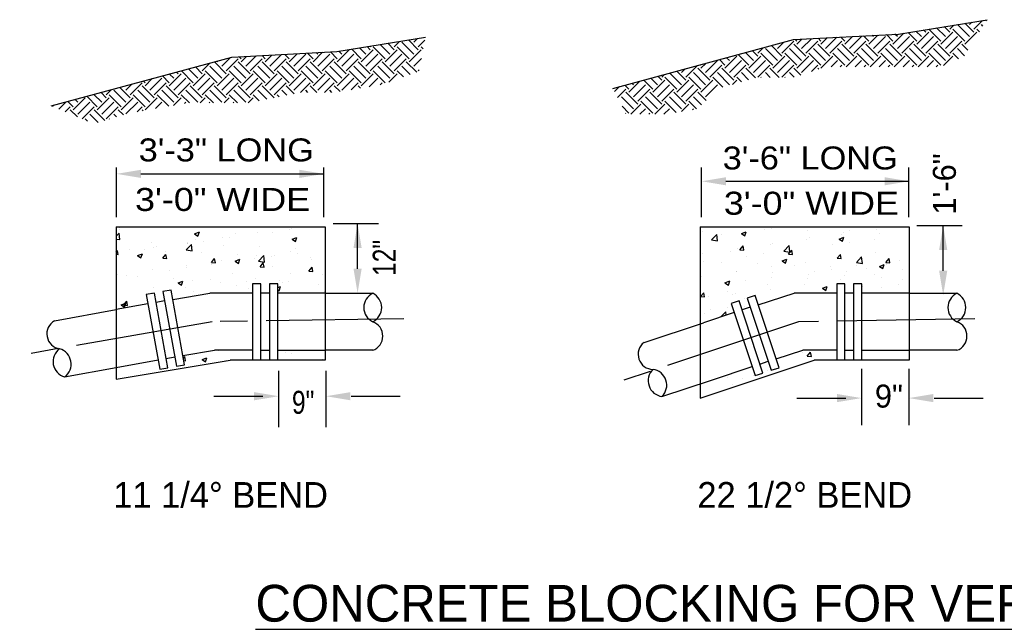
# Model space of a CAD drawing. Header units: feet. Extents: x 6 to 310, y -41 to 128.
# Tile 8 of 44: x 198.28 to 203.64, y 9.2 to 12.48. Entities that reach past the tile are written whole.
import ezdxf
from ezdxf.enums import TextEntityAlignment as Align

# ---------------------------------------------------------------- set-up
doc = ezdxf.new("R2010")
doc.units = ezdxf.units.FT
doc.header["$MEASUREMENT"] = 0
doc.linetypes.add('DASHDOT', pattern=[1, 0.5, -0.25, 0, -0.25])
doc.linetypes.add('E', pattern=[1, 0.75, -0.05, 0.15, -0.05])
for name, color, linetype in [('DETAIL', 1, 'Continuous'), ('MISC_LINE', 10, 'DASHDOT'), ('text', 9, 'Continuous')]:
    doc.layers.add(name, color=color, linetype=linetype)
doc.styles.add('Slanted-Normal', font='font31.shx', dxfattribs={"height": 0.14})

msp = doc.modelspace()

# ---------------------------------------------------------------- linework, layer by layer
at = {"color": 247}
for p, q in [((203.46975, 12.42956), (203.51732, 12.47714)), ((203.53797, 12.47552), (203.53499, 12.4785)), ((203.20877, 12.41325), (203.1967, 12.42533)), ((203.29033, 12.36432), (203.22508, 12.42956)), ((203.31479, 12.38879), (203.26691, 12.43667)), ((203.33926, 12.41325), (203.30904, 12.44348)), ((203.33926, 12.42956), (203.36168, 12.45199)), ((203.42082, 12.36432), (203.35557, 12.42956)), ((203.44528, 12.38879), (203.38004, 12.45403)), ((203.46975, 12.41325), (203.42137, 12.46163)), ((203.44528, 12.45403), (203.45896, 12.4677)), ((203.5002, 12.41542), (203.48606, 12.42956)), ((203.51909, 12.44547), (203.51053, 12.45403)), ((200.44837, 12.31785), (200.39541, 12.37082)), ((200.42391, 12.35863), (200.44393, 12.37866)), ((200.44837, 12.33416), (200.48415, 12.36994)), ((202.5074, 12.36432), (202.49861, 12.37311)), ((202.5074, 12.34801), (202.53442, 12.37503)), ((202.53187, 12.32354), (202.58613, 12.3778)), ((202.63789, 12.36432), (202.62246, 12.37975)), ((202.63789, 12.34801), (202.6723, 12.38242)), ((202.66236, 12.32354), (202.72401, 12.38519)), ((202.76838, 12.36432), (202.74631, 12.38639)), ((202.76838, 12.34801), (202.81018, 12.38981)), ((202.79284, 12.38879), (202.79275, 12.38888)), ((202.79284, 12.32354), (202.85809, 12.38879)), ((202.89887, 12.36432), (202.87016, 12.39303)), ((202.89887, 12.34801), (202.94806, 12.3972)), ((202.92333, 12.38879), (202.9166, 12.39552)), ((202.92333, 12.32354), (202.98858, 12.38879)), ((203.02935, 12.36432), (202.99401, 12.39967)), ((203.02935, 12.34801), (203.08932, 12.40798)), ((203.05382, 12.38879), (203.04045, 12.40215)), ((203.05382, 12.32354), (203.11906, 12.38879)), ((203.15984, 12.36432), (203.11245, 12.41171)), ((203.18431, 12.38879), (203.15457, 12.41852)), ((203.15984, 12.34801), (203.22508, 12.41325)), ((203.18431, 12.32354), (203.24955, 12.38879)), ((203.29033, 12.34801), (203.35557, 12.41325)), ((203.31479, 12.32354), (203.38004, 12.38879)), ((203.42082, 12.34801), (203.48606, 12.41325)), ((200.00798, 12.25261), (200.07322, 12.31785)), ((200.13846, 12.26892), (200.08648, 12.3209)), ((200.16293, 12.29339), (200.12861, 12.32771)), ((200.13846, 12.25261), (200.20371, 12.31785)), ((200.1874, 12.31785), (200.17074, 12.33451)), ((200.1874, 12.33416), (200.19103, 12.33779)), ((200.26895, 12.26892), (200.20371, 12.33416)), ((200.29342, 12.29339), (200.24095, 12.34586)), ((200.26895, 12.25261), (200.3342, 12.31785)), ((200.31788, 12.31785), (200.28307, 12.35267)), ((200.31788, 12.33416), (200.34666, 12.36294)), ((200.39944, 12.26892), (200.3342, 12.33416)), ((200.42391, 12.29339), (200.35866, 12.35863)), ((200.39944, 12.25261), (200.46468, 12.31785)), ((200.47542, 12.32343), (200.46468, 12.33416)), ((202.29536, 12.29908), (202.32443, 12.32815)), ((202.40138, 12.2583), (202.33614, 12.32354)), ((202.42585, 12.28277), (202.36855, 12.34006)), ((202.40138, 12.32354), (202.43614, 12.35831)), ((202.42585, 12.29908), (202.49109, 12.36432)), ((202.53187, 12.2583), (202.46662, 12.32354)), ((202.55634, 12.28277), (202.49109, 12.34801)), ((202.55634, 12.29908), (202.62158, 12.36432)), ((202.66236, 12.2583), (202.59711, 12.32354)), ((202.68682, 12.28277), (202.62158, 12.34801)), ((202.68682, 12.29908), (202.75207, 12.36432)), ((202.79284, 12.2583), (202.7276, 12.32354)), ((202.81731, 12.28277), (202.75207, 12.34801)), ((202.81731, 12.29908), (202.88255, 12.36432)), ((202.92333, 12.2583), (202.85809, 12.32354)), ((202.9478, 12.28277), (202.88255, 12.34801)), ((202.9478, 12.29908), (203.01304, 12.36432)), ((203.05382, 12.2583), (202.98858, 12.32354)), ((203.07829, 12.28277), (203.01304, 12.34801)), ((203.07829, 12.29908), (203.14353, 12.36432)), ((203.18431, 12.2583), (203.11906, 12.32354)), ((203.20877, 12.28277), (203.14353, 12.34801)), ((203.20877, 12.29908), (203.27402, 12.36432)), ((203.31479, 12.2583), (203.24955, 12.32354)), ((203.33926, 12.28277), (203.27402, 12.34801)), ((203.33926, 12.29908), (203.40451, 12.36432)), ((203.41835, 12.28523), (203.38004, 12.32354)), ((203.43724, 12.31527), (203.40451, 12.34801)), ((199.38, 12.22814), (199.42696, 12.2751)), ((199.40447, 12.20368), (199.46971, 12.26892)), ((199.48603, 12.26892), (199.47556, 12.27939)), ((199.48603, 12.25261), (199.51491, 12.2815)), ((199.51049, 12.22814), (199.56662, 12.28427)), ((199.53496, 12.20368), (199.6002, 12.26892)), ((199.61651, 12.26892), (199.59941, 12.28603)), ((199.61651, 12.25261), (199.65279, 12.28889)), ((199.64098, 12.22814), (199.7045, 12.29166)), ((199.66545, 12.20368), (199.73069, 12.26892)), ((199.747, 12.26892), (199.72326, 12.29267)), ((199.747, 12.25261), (199.79067, 12.29628)), ((199.77147, 12.29339), (199.7697, 12.29516)), ((199.77147, 12.22814), (199.83671, 12.29339)), ((199.79593, 12.20368), (199.86118, 12.26892)), ((199.87749, 12.26892), (199.8471, 12.2993)), ((199.87749, 12.25261), (199.92855, 12.30367)), ((199.90196, 12.29339), (199.89355, 12.30179)), ((199.90196, 12.22814), (199.9672, 12.29339)), ((199.92642, 12.20368), (199.99167, 12.26892)), ((200.00798, 12.26892), (199.97095, 12.30594)), ((200.03244, 12.29339), (200.01627, 12.30956)), ((200.03244, 12.22814), (200.09769, 12.29339)), ((200.05691, 12.20368), (200.12215, 12.26892)), ((200.16293, 12.22814), (200.22817, 12.29339)), ((200.1874, 12.20368), (200.25264, 12.26892)), ((200.29342, 12.22814), (200.35866, 12.29339)), ((200.31788, 12.20368), (200.38313, 12.26892)), ((200.42391, 12.22814), (200.4653, 12.26954)), ((202.11594, 12.23383), (202.08599, 12.26378)), ((202.11594, 12.21752), (202.18118, 12.28277)), ((202.14041, 12.2583), (202.12452, 12.27418)), ((202.16487, 12.28277), (202.16306, 12.28458)), ((202.24643, 12.23383), (202.18874, 12.29152)), ((202.27089, 12.2583), (202.22727, 12.30192)), ((202.24643, 12.21752), (202.31167, 12.28277)), ((202.29536, 12.28277), (202.2658, 12.31232)), ((202.37691, 12.23383), (202.31167, 12.29908)), ((202.37691, 12.21752), (202.44216, 12.28277)), ((202.5074, 12.23383), (202.44216, 12.29908)), ((202.5074, 12.21752), (202.57265, 12.28277)), ((202.63789, 12.23383), (202.57265, 12.29908)), ((202.63789, 12.21752), (202.70313, 12.28277)), ((202.76838, 12.23383), (202.70313, 12.29908)), ((202.77482, 12.22396), (202.83362, 12.28277)), ((202.89887, 12.23383), (202.83362, 12.29908)), ((202.9053, 12.22396), (202.96411, 12.28277)), ((203.02935, 12.23383), (202.96411, 12.29908)), ((203.03579, 12.22396), (203.0946, 12.28277)), ((203.15984, 12.23383), (203.0946, 12.29908)), ((203.16628, 12.22396), (203.22508, 12.28277)), ((203.29033, 12.23383), (203.22508, 12.29908)), ((203.30423, 12.23142), (203.35557, 12.28277)), ((203.38664, 12.26801), (203.35557, 12.29908)), ((199.24952, 12.1629), (199.19889, 12.21353)), ((199.27398, 12.18737), (199.23742, 12.22393)), ((199.27398, 12.20368), (199.31525, 12.24494)), ((199.38, 12.1629), (199.31476, 12.22814)), ((199.40447, 12.18737), (199.34017, 12.25167)), ((199.35554, 12.25261), (199.35993, 12.257)), ((199.51049, 12.1629), (199.44525, 12.22814)), ((199.53496, 12.18737), (199.46971, 12.25261)), ((199.64098, 12.1629), (199.57574, 12.22814)), ((199.66545, 12.18737), (199.6002, 12.25261)), ((199.77147, 12.1629), (199.70622, 12.22814)), ((199.79593, 12.18737), (199.73069, 12.25261)), ((199.90196, 12.1629), (199.83671, 12.22814)), ((199.92642, 12.18737), (199.86118, 12.25261)), ((200.03244, 12.1629), (199.9672, 12.22814)), ((200.05691, 12.18737), (199.99167, 12.25261)), ((200.16293, 12.1629), (200.09769, 12.22814)), ((200.1874, 12.18737), (200.12215, 12.25261)), ((200.29342, 12.1629), (200.22817, 12.22814)), ((200.31788, 12.18737), (200.25264, 12.25261)), ((200.40422, 12.18258), (200.35866, 12.22814)), ((200.44029, 12.19545), (200.38313, 12.25261)), ((200.44837, 12.20368), (200.45399, 12.2093)), ((201.87943, 12.19306), (201.89992, 12.21355)), ((201.9039, 12.16859), (201.96695, 12.23164)), ((202.03438, 12.15228), (201.96914, 12.21752)), ((201.98545, 12.23383), (201.98324, 12.23604)), ((201.98545, 12.21752), (202.01163, 12.2437)), ((202.00992, 12.19306), (202.07516, 12.2583)), ((202.03438, 12.16859), (202.09963, 12.23383)), ((202.16487, 12.15228), (202.09963, 12.21752)), ((202.14041, 12.19306), (202.20565, 12.2583)), ((202.16487, 12.16859), (202.23012, 12.23383)), ((202.28277, 12.16487), (202.23012, 12.21752)), ((202.27089, 12.19306), (202.33614, 12.2583)), ((202.29536, 12.16859), (202.3606, 12.23383)), ((202.41108, 12.16705), (202.3606, 12.21752)), ((202.40138, 12.19306), (202.46662, 12.2583)), ((202.42585, 12.16859), (202.49109, 12.23383)), ((202.52864, 12.17998), (202.49109, 12.21752)), ((202.53187, 12.19306), (202.59711, 12.2583)), ((202.58723, 12.19949), (202.62158, 12.23383)), ((202.62653, 12.21257), (202.62158, 12.21752)), ((202.69326, 12.22396), (202.7276, 12.2583)), ((202.74219, 12.22396), (202.75207, 12.23383)), ((202.82375, 12.22396), (202.85809, 12.2583)), ((202.87268, 12.22396), (202.88255, 12.23383)), ((202.95424, 12.22396), (202.98858, 12.2583)), ((203.00317, 12.22396), (203.01304, 12.23383)), ((203.08472, 12.22396), (203.11906, 12.2583)), ((203.13366, 12.22396), (203.14353, 12.23383)), ((203.21521, 12.22396), (203.24955, 12.2583)), ((203.26414, 12.22396), (203.27402, 12.23383)), ((198.96407, 12.12212), (199.00245, 12.1605)), ((198.98854, 12.09766), (199.05378, 12.1629)), ((199.09456, 12.13843), (199.05761, 12.17539)), ((199.09456, 12.12212), (199.15981, 12.18737)), ((199.11903, 12.1629), (199.09614, 12.18579)), ((199.11903, 12.09766), (199.18427, 12.1629)), ((199.1435, 12.18737), (199.13467, 12.19619)), ((199.22505, 12.13843), (199.16036, 12.20313)), ((199.22505, 12.12212), (199.29029, 12.18737)), ((199.24952, 12.09766), (199.31476, 12.1629)), ((199.35554, 12.13843), (199.29029, 12.20368)), ((199.35554, 12.12212), (199.42078, 12.18737)), ((199.38, 12.09766), (199.44525, 12.1629)), ((199.48603, 12.13843), (199.42078, 12.20368)), ((199.48603, 12.12212), (199.55127, 12.18737)), ((199.51049, 12.09766), (199.57574, 12.1629)), ((199.61651, 12.13843), (199.55127, 12.20368)), ((199.61651, 12.12212), (199.68176, 12.18737)), ((199.64098, 12.09766), (199.70622, 12.1629)), ((199.747, 12.13843), (199.68176, 12.20368)), ((199.747, 12.12212), (199.81224, 12.18737)), ((199.77147, 12.09766), (199.83671, 12.1629)), ((199.87749, 12.13843), (199.81224, 12.20368)), ((199.87749, 12.12212), (199.94273, 12.18737)), ((199.90196, 12.09766), (199.9672, 12.1629)), ((200.00798, 12.13843), (199.94273, 12.20368)), ((200.00798, 12.12212), (200.07322, 12.18737)), ((200.03244, 12.09766), (200.09769, 12.1629)), ((200.13846, 12.13843), (200.07322, 12.20368)), ((200.13846, 12.12212), (200.20371, 12.18737)), ((200.18206, 12.11679), (200.22817, 12.1629)), ((200.26895, 12.13843), (200.20371, 12.20368)), ((200.28792, 12.1411), (200.3342, 12.18737)), ((200.36816, 12.16972), (200.3342, 12.20368)), ((201.74894, 12.12781), (201.71353, 12.16323)), ((201.77341, 12.15228), (201.75206, 12.17363)), ((201.77341, 12.16859), (201.78821, 12.18339)), ((201.85496, 12.10334), (201.78972, 12.16859)), ((201.87943, 12.12781), (201.81628, 12.19096)), ((201.9039, 12.15228), (201.85481, 12.20137)), ((201.98545, 12.10334), (201.92021, 12.16859)), ((202.00992, 12.12781), (201.94467, 12.19306)), ((202.10512, 12.11417), (202.0507, 12.16859)), ((202.14041, 12.12781), (202.07516, 12.19306)), ((202.20663, 12.14314), (202.18118, 12.16859)), ((202.2447, 12.154), (202.20565, 12.19306)), ((202.31321, 12.16705), (202.31167, 12.16859)), ((202.36214, 12.16705), (202.33614, 12.19306)), ((202.4437, 12.16705), (202.44216, 12.16859)), ((202.49193, 12.16775), (202.46662, 12.19306)), ((198.88252, 12.05688), (198.82642, 12.11298)), ((198.85805, 12.09766), (198.89074, 12.13034)), ((198.88252, 12.07319), (198.94776, 12.13843)), ((199.01301, 12.05688), (198.94776, 12.12212)), ((198.96407, 12.13843), (198.95486, 12.14765)), ((199.01301, 12.07319), (199.07825, 12.13843)), ((199.1435, 12.05688), (199.07825, 12.12212)), ((199.1435, 12.07319), (199.20874, 12.13843)), ((199.27398, 12.05688), (199.20874, 12.12212)), ((199.27398, 12.07319), (199.33923, 12.13843)), ((199.40447, 12.05688), (199.33923, 12.12212)), ((199.40447, 12.07319), (199.46971, 12.13843)), ((199.53496, 12.05688), (199.46971, 12.12212)), ((199.53496, 12.07319), (199.6002, 12.13843)), ((199.66545, 12.05688), (199.6002, 12.12212)), ((199.66545, 12.07319), (199.73069, 12.13843)), ((199.77431, 12.0785), (199.73069, 12.12212)), ((199.80797, 12.08522), (199.86118, 12.13843)), ((199.89742, 12.08588), (199.86118, 12.12212)), ((199.93911, 12.08588), (199.99167, 12.13843)), ((200.02341, 12.09037), (199.99167, 12.12212)), ((200.08422, 12.1005), (200.12215, 12.13843)), ((200.13528, 12.109), (200.12215, 12.12212)), ((200.24077, 12.12656), (200.25264, 12.13843)), ((201.51589, 12.09049), (201.54244, 12.11704)), ((201.53238, 12.05805), (201.57768, 12.10334)), ((201.59399, 12.10334), (201.57225, 12.12509)), ((201.59399, 12.08703), (201.65415, 12.1472)), ((201.61845, 12.12781), (201.61078, 12.13549)), ((201.61845, 12.06257), (201.6837, 12.12781)), ((201.64292, 12.0381), (201.70816, 12.10334)), ((201.72448, 12.10334), (201.675, 12.15282)), ((201.72448, 12.08703), (201.78972, 12.15228)), ((201.74894, 12.06257), (201.81419, 12.12781)), ((201.77341, 12.0381), (201.83865, 12.10334)), ((201.85496, 12.08703), (201.92021, 12.15228)), ((201.87943, 12.06257), (201.94467, 12.12781)), ((201.9039, 12.0381), (201.96914, 12.10334)), ((201.98545, 12.08703), (202.0507, 12.15228)), ((202.00992, 12.06257), (202.07516, 12.12781)), ((202.15823, 12.12932), (202.18118, 12.15228)), ((198.57261, 11.99163), (198.63786, 12.05688)), ((198.59708, 12.03241), (198.58239, 12.0471)), ((198.62154, 12.05688), (198.62092, 12.0575)), ((198.7031, 12.00795), (198.64661, 12.06443)), ((198.72757, 12.03241), (198.68514, 12.07484)), ((198.7031, 11.99163), (198.76834, 12.05688)), ((198.75203, 12.05688), (198.72367, 12.08524)), ((198.75203, 12.07319), (198.77902, 12.10018)), ((198.83359, 12.00795), (198.76834, 12.07319)), ((198.85805, 12.03241), (198.79281, 12.09766)), ((198.83359, 11.99163), (198.89883, 12.05688)), ((198.96407, 12.00795), (198.89883, 12.07319)), ((198.98854, 12.03241), (198.9233, 12.09766)), ((198.96407, 11.99163), (199.02932, 12.05688)), ((199.09208, 12.01043), (199.02932, 12.07319)), ((199.11903, 12.03241), (199.05378, 12.09766)), ((199.11783, 12.0149), (199.15981, 12.05688)), ((199.20403, 12.02897), (199.15981, 12.07319)), ((199.24952, 12.03241), (199.18427, 12.09766)), ((199.26238, 12.02897), (199.29029, 12.05688)), ((199.33451, 12.02897), (199.29029, 12.07319)), ((199.38, 12.03241), (199.31476, 12.09766)), ((199.39287, 12.02897), (199.42078, 12.05688)), ((199.465, 12.02897), (199.42078, 12.07319)), ((199.51049, 12.03241), (199.44525, 12.09766)), ((199.52336, 12.02897), (199.55127, 12.05688)), ((199.58398, 12.04047), (199.55127, 12.07319)), ((199.62477, 12.04862), (199.57574, 12.09766)), ((199.69274, 12.0622), (199.68176, 12.07319)), ((199.73353, 12.07035), (199.70622, 12.09766)), ((199.84849, 12.08588), (199.83671, 12.09766)), ((199.97898, 12.08588), (199.9672, 12.09766)), ((201.61845, 11.99732), (201.55321, 12.06257)), ((201.64292, 12.02179), (201.57768, 12.08703)), ((201.74894, 11.99732), (201.6837, 12.06257)), ((201.77341, 12.02179), (201.70816, 12.08703)), ((201.87943, 11.99732), (201.81419, 12.06257)), ((201.9039, 12.02179), (201.83865, 12.08703)), ((201.9883, 12.01894), (201.94467, 12.06257)), ((202.01422, 12.04196), (201.96914, 12.08703)), ((198.45975, 12.00927), (198.46623, 12.01574)), ((198.49431, 11.99489), (198.53183, 12.03241)), ((198.52887, 11.98052), (198.5563, 12.00795)), ((198.57261, 12.00795), (198.54386, 12.0367)), ((198.59708, 11.96717), (198.66232, 12.03241)), ((198.62154, 11.9427), (198.68679, 12.00795)), ((198.72757, 11.96717), (198.79281, 12.03241)), ((198.75203, 11.9427), (198.81728, 12.00795)), ((198.85927, 11.96839), (198.9233, 12.03241)), ((198.92043, 11.98061), (198.94776, 12.00795)), ((199.01913, 11.99775), (199.05378, 12.03241)), ((199.17705, 12.02519), (199.18427, 12.03241)), ((199.31132, 12.02897), (199.31476, 12.03241)), ((199.4418, 12.02897), (199.44525, 12.03241)), ((201.59399, 11.97286), (201.55681, 12.01003)), ((201.60531, 11.96787), (201.65923, 12.02179)), ((201.65424, 11.96787), (201.6837, 11.99732)), ((201.72448, 11.97286), (201.65923, 12.0381)), ((201.7358, 11.96787), (201.78972, 12.02179)), ((201.78473, 11.96787), (201.81419, 11.99732)), ((201.85168, 11.97614), (201.78972, 12.0381)), ((201.87963, 11.98121), (201.92021, 12.02179)), ((201.96212, 11.99619), (201.92021, 12.0381)), ((201.93942, 11.99207), (201.94467, 11.99732)), ((198.59486, 11.95308), (198.5563, 11.99163)), ((198.6507, 11.92985), (198.63786, 11.9427)), ((198.70769, 11.9218), (198.66232, 11.96717)), ((198.74512, 11.9333), (198.68679, 11.99163)), ((198.77007, 11.94097), (198.76834, 11.9427)), ((198.8075, 11.95248), (198.79281, 11.96717)), ((198.84493, 11.96398), (198.81728, 11.99163)), ((198.95311, 11.98629), (198.94776, 11.99163)), ((201.57638, 11.97156), (201.57768, 11.97286)), ((201.70317, 11.96787), (201.70816, 11.97286)), ((202.00628, 11.35219), (202.00628, 11.35219)), ((202.17084, 11.35169), (202.17084, 11.35169)), ((202.42294, 11.35352), (202.42294, 11.35352)), ((198.80544, 11.30402), (198.8214, 11.32066)), ((198.82549, 11.2856), (198.82141, 11.32065)), ((198.82158, 11.34145), (198.82158, 11.34145)), ((198.82287, 11.34929), (198.82287, 11.34929)), ((199.23247, 11.3174), (199.25831, 11.32732)), ((199.23247, 11.3174), (199.25083, 11.30502)), ((199.25083, 11.30502), (199.25832, 11.32732)), ((199.45381, 11.32093), (199.45381, 11.32093)), ((199.5742, 11.32186), (199.5742, 11.32186)), ((199.6563, 11.32623), (199.6563, 11.32623)), ((199.7487, 11.33839), (199.7487, 11.33839)), ((199.76062, 11.34549), (199.76062, 11.34549)), ((199.76288, 11.28785), (199.78872, 11.29777)), ((199.78124, 11.27546), (199.78873, 11.29776)), ((201.99659, 11.33162), (201.99659, 11.33162)), ((202.04308, 11.28369), (202.07183, 11.31365)), ((202.07591, 11.27859), (202.07183, 11.31364)), ((202.09746, 11.31067), (202.09746, 11.31067)), ((202.20632, 11.31821), (202.23216, 11.32813)), ((202.20632, 11.31821), (202.22468, 11.30583)), ((202.22468, 11.30582), (202.23217, 11.32812)), ((202.33055, 11.34136), (202.33055, 11.34136)), ((202.36786, 11.34337), (202.36786, 11.34337)), ((202.56488, 11.33505), (202.56488, 11.33505)), ((202.73673, 11.28865), (202.76257, 11.29857)), ((202.7514, 11.31372), (202.7514, 11.31372)), ((202.75509, 11.27626), (202.76257, 11.29856)), ((202.7619, 11.32672), (202.7619, 11.32672)), ((202.79295, 11.33387), (202.79295, 11.33387)), ((202.9409, 11.3397), (202.9409, 11.3397)), ((202.95892, 11.3184), (202.95892, 11.3184)), ((198.80544, 11.28871), (198.82548, 11.28561)), ((198.99559, 11.27132), (198.99559, 11.27132)), ((199.00659, 11.24457), (199.00659, 11.24457)), ((199.02333, 11.24703), (199.02333, 11.24703)), ((199.18655, 11.22961), (199.2153, 11.25957)), ((199.19104, 11.26498), (199.19104, 11.26498)), ((199.19261, 11.26299), (199.19261, 11.26299)), ((199.19301, 11.2682), (199.19301, 11.2682)), ((199.21938, 11.22451), (199.2153, 11.25956)), ((199.23857, 11.28398), (199.23857, 11.28398)), ((199.28343, 11.27714), (199.28343, 11.27714)), ((199.3847, 11.29587), (199.3847, 11.29587)), ((199.38964, 11.25467), (199.38964, 11.25467)), ((199.42321, 11.29554), (199.42321, 11.29554)), ((199.58666, 11.24634), (199.58666, 11.24634)), ((199.76288, 11.28785), (199.78124, 11.27546)), ((202.04308, 11.28369), (202.0759, 11.27859)), ((202.19694, 11.23013), (202.21473, 11.25133)), ((202.21901, 11.22819), (202.21474, 11.25133)), ((202.36247, 11.25998), (202.36247, 11.25998)), ((202.37329, 11.26242), (202.37329, 11.26242)), ((202.43697, 11.2226), (202.46572, 11.25256)), ((202.4698, 11.2175), (202.46573, 11.25255)), ((202.55971, 11.28605), (202.55971, 11.28605)), ((202.57771, 11.29693), (202.57771, 11.29693)), ((202.69872, 11.25705), (202.69872, 11.25705)), ((202.73673, 11.28865), (202.75508, 11.27627)), ((202.79111, 11.26921), (202.79111, 11.26921)), ((202.93089, 11.28761), (202.93089, 11.28761)), ((198.80544, 11.2208), (198.81188, 11.22848)), ((198.80544, 11.20628), (198.81615, 11.20534)), ((198.80809, 11.21009), (198.80809, 11.21009)), ((198.81616, 11.20534), (198.81189, 11.22848)), ((198.81709, 11.21859), (198.81709, 11.21859)), ((198.81817, 11.21589), (198.81817, 11.21589)), ((198.87639, 11.23007), (198.87639, 11.23007)), ((198.92236, 11.19837), (198.94821, 11.20829)), ((198.92236, 11.19837), (198.94072, 11.18598)), ((198.94073, 11.18598), (198.94821, 11.20828)), ((198.95795, 11.23429), (198.95795, 11.23429)), ((199.05881, 11.18411), (199.07661, 11.20532)), ((199.07341, 11.22174), (199.07341, 11.22174)), ((199.08088, 11.18218), (199.07661, 11.20532)), ((199.18655, 11.22961), (199.21937, 11.22452)), ((199.27043, 11.21342), (199.27043, 11.21342)), ((199.46745, 11.20509), (199.46745, 11.20509)), ((199.56971, 11.199), (199.56971, 11.199)), ((199.58044, 11.16852), (199.60919, 11.19848)), ((199.61327, 11.16342), (199.60919, 11.19847)), ((199.6516, 11.19283), (199.6516, 11.19283)), ((199.66447, 11.19677), (199.66447, 11.19677)), ((199.75613, 11.22263), (199.75613, 11.22263)), ((199.78368, 11.23802), (199.78368, 11.23802)), ((199.79138, 11.21123), (199.79138, 11.21123)), ((201.9921, 11.20876), (201.9921, 11.20876)), ((202.14723, 11.22303), (202.14723, 11.22303)), ((202.18379, 11.23643), (202.18379, 11.23643)), ((202.19694, 11.23013), (202.219, 11.2282)), ((202.23346, 11.19579), (202.23346, 11.19579)), ((202.32585, 11.20796), (202.32585, 11.20796)), ((202.43697, 11.2226), (202.4698, 11.21751)), ((202.46166, 11.20697), (202.47946, 11.22817)), ((202.46166, 11.20697), (202.48373, 11.20504)), ((202.46563, 11.22636), (202.46563, 11.22636)), ((202.48373, 11.20503), (202.47946, 11.22817)), ((202.72639, 11.18381), (202.74418, 11.20501)), ((202.74845, 11.18187), (202.74419, 11.20501)), ((202.74692, 11.19085), (202.74692, 11.19085)), ((202.83086, 11.16151), (202.85961, 11.19147)), ((202.86369, 11.15641), (202.85962, 11.19146)), ((202.93641, 11.21684), (202.93641, 11.21684)), ((199.05881, 11.18411), (199.08087, 11.18218)), ((199.18852, 11.14534), (199.18852, 11.14534)), ((199.32354, 11.16095), (199.34133, 11.18216)), ((199.32354, 11.16095), (199.3456, 11.15902)), ((199.32612, 11.14998), (199.32612, 11.14998)), ((199.3456, 11.15902), (199.34134, 11.18216)), ((199.38021, 11.17301), (199.38021, 11.17301)), ((199.45277, 11.16881), (199.47861, 11.17873)), ((199.45277, 11.16881), (199.47113, 11.15642)), ((199.47114, 11.15642), (199.47862, 11.17872)), ((199.55921, 11.18066), (199.55921, 11.18066)), ((199.58044, 11.16852), (199.61327, 11.16343)), ((199.58826, 11.13779), (199.60605, 11.159)), ((199.58826, 11.13779), (199.61032, 11.13586)), ((199.61033, 11.13586), (199.60606, 11.15899)), ((199.65381, 11.13766), (199.65381, 11.13766)), ((199.8615, 11.18844), (199.8615, 11.18844)), ((199.86905, 11.17461), (199.86905, 11.17461)), ((202.00037, 11.16511), (202.00037, 11.16511)), ((202.09897, 11.1631), (202.09897, 11.1631)), ((202.29599, 11.15477), (202.29599, 11.15477)), ((202.3688, 11.13955), (202.3688, 11.13955)), ((202.42662, 11.16961), (202.45246, 11.17953)), ((202.42662, 11.16961), (202.44498, 11.15723)), ((202.44499, 11.15722), (202.45247, 11.17953)), ((202.49301, 11.14645), (202.49301, 11.14645)), ((202.55522, 11.16318), (202.55522, 11.16318)), ((202.69003, 11.13813), (202.69003, 11.13813)), ((202.72639, 11.18381), (202.74845, 11.18188)), ((202.83086, 11.16151), (202.86369, 11.15642)), ((202.8338, 11.14204), (202.8338, 11.14204)), ((202.95703, 11.14005), (202.98287, 11.14997)), ((202.95703, 11.14005), (202.97539, 11.12767)), ((202.97539, 11.12767), (202.98288, 11.14997)), ((202.99111, 11.16065), (203.0089, 11.18185)), ((202.99111, 11.16065), (203.01317, 11.15872)), ((202.99295, 11.1506), (202.99295, 11.1506)), ((203.01318, 11.15871), (203.00891, 11.18185)), ((203.06689, 11.17273), (203.06689, 11.17273)), ((198.8126, 11.09572), (198.8126, 11.09572)), ((198.86086, 11.08872), (198.86086, 11.08872)), ((198.92217, 11.08371), (198.92217, 11.08371)), ((199.0021, 11.12171), (199.0021, 11.12171)), ((199.09395, 11.11941), (199.09395, 11.11941)), ((199.18634, 11.13157), (199.18634, 11.13157)), ((199.43857, 11.10071), (199.43857, 11.10071)), ((199.75164, 11.09976), (199.75164, 11.09976)), ((199.85298, 11.11463), (199.87077, 11.13584)), ((199.85298, 11.11463), (199.87504, 11.1127)), ((199.87505, 11.1127), (199.87078, 11.13583)), ((199.92738, 11.09635), (199.92738, 11.09635)), ((201.98761, 11.0859), (201.98761, 11.0859)), ((202.17679, 11.11352), (202.17679, 11.11352)), ((202.17931, 11.11357), (202.17931, 11.11357)), ((202.37381, 11.1052), (202.37381, 11.1052)), ((202.57083, 11.09687), (202.57083, 11.09687)), ((202.60163, 11.11148), (202.60163, 11.11148)), ((202.69402, 11.12364), (202.69402, 11.12364)), ((202.76785, 11.08855), (202.76785, 11.08855)), ((202.77771, 11.11366), (202.77771, 11.11366)), ((202.88705, 11.1298), (202.88705, 11.1298)), ((202.93193, 11.09398), (202.93193, 11.09398)), ((203.08407, 11.12148), (203.08407, 11.12148)), ((203.11835, 11.11761), (203.11835, 11.11761)), ((199.11919, 11.07539), (199.11919, 11.07539)), ((199.14267, 11.04977), (199.16851, 11.05969)), ((199.14267, 11.04977), (199.16103, 11.03739)), ((199.16103, 11.03738), (199.16851, 11.05969)), ((199.22333, 11.06377), (199.22333, 11.06377)), ((199.31621, 11.06706), (199.31621, 11.06706)), ((199.37572, 11.05015), (199.37572, 11.05015)), ((199.46212, 11.03509), (199.46212, 11.03509)), ((199.51323, 11.05874), (199.51323, 11.05874)), ((199.55451, 11.04726), (199.55451, 11.04726)), ((199.56522, 11.07613), (199.56522, 11.07613)), ((199.68431, 11.02452), (199.69892, 11.03013)), ((199.69144, 11.00782), (199.69892, 11.03013)), ((199.69429, 11.06566), (199.69429, 11.06566)), ((199.71025, 11.05041), (199.71025, 11.05041)), ((199.74225, 11.05662), (199.74225, 11.05662)), ((199.90727, 11.04209), (199.90727, 11.04209)), ((202.11652, 11.05057), (202.14236, 11.06049)), ((202.11652, 11.05057), (202.13487, 11.03819)), ((202.13488, 11.03819), (202.14236, 11.06049)), ((202.13636, 11.05023), (202.13636, 11.05023)), ((202.22876, 11.06239), (202.22876, 11.06239)), ((202.34723, 11.03977), (202.34723, 11.03977)), ((202.36854, 11.08079), (202.36854, 11.08079)), ((202.55074, 11.04032), (202.55074, 11.04032)), ((202.56247, 11.07671), (202.56247, 11.07671)), ((202.64692, 11.02102), (202.67277, 11.03094)), ((202.66529, 11.00863), (202.67277, 11.03093)), ((202.74243, 11.06799), (202.74243, 11.06799)), ((202.86614, 11.03262), (202.86614, 11.03262)), ((202.96487, 11.08023), (202.96487, 11.08023)), ((203.06219, 11.03933), (203.06219, 11.03933)), ((203.08138, 11.06957), (203.08138, 11.06957)), ((198.99761, 10.99885), (198.99761, 10.99885)), ((199.0081, 11.02682), (199.0081, 11.02682)), ((199.18403, 11.02248), (199.18403, 11.02248)), ((199.22903, 11.00441), (199.22903, 11.00441)), ((199.52701, 11.01968), (199.52701, 11.01968)), ((199.68431, 11.01264), (199.69143, 11.00783)), ((199.93885, 11.00457), (199.93885, 11.00457)), ((201.98343, 10.97567), (202.00122, 10.99688)), ((202.0055, 10.97374), (202.00123, 10.99687)), ((202.13199, 11.00282), (202.13199, 11.00282)), ((202.17482, 10.99071), (202.17482, 10.99071)), ((202.36431, 11.01669), (202.36431, 11.01669)), ((202.64692, 11.02102), (202.66528, 11.00863)), ((202.65091, 10.99567), (202.65091, 10.99567)), ((202.9698, 11.02716), (202.9698, 11.02716)), ((203.11386, 10.99474), (203.11386, 10.99474)), ((198.80811, 10.97286), (198.80811, 10.97286)), ((198.83256, 10.93073), (198.8584, 10.94065)), ((198.83256, 10.93073), (198.85092, 10.91835)), ((198.8453, 10.92966), (198.86309, 10.95086)), ((198.8453, 10.92966), (198.86736, 10.92773)), ((198.85093, 10.91835), (198.85841, 10.94065)), ((198.86737, 10.92773), (198.8631, 10.95086)), ((201.98312, 10.96303), (201.98312, 10.96303)), ((201.98343, 10.97567), (202.00549, 10.97374)), ((202.02554, 10.9755), (202.02554, 10.9755)), ((202.22256, 10.96717), (202.22256, 10.96717)), ((202.00519, 10.88484), (202.00519, 10.88484)), ((202.03927, 10.90466), (202.03927, 10.90466)), ((202.09405, 10.8652), (202.12076, 10.89303)), ((202.12289, 10.87475), (202.12076, 10.89303)), ((202.13167, 10.91682), (202.13167, 10.91682)), ((202.22043, 10.92178), (202.22043, 10.92178)), ((199.36226, 10.68156), (199.36226, 10.68156)), ((199.36793, 10.68254), (199.36793, 10.68254)), ((199.7285, 10.67181), (199.7285, 10.67181)), ((199.76197, 10.66589), (199.76197, 10.66589)), ((202.53727, 10.67173), (202.53727, 10.67173)), ((202.56408, 10.65174), (202.58188, 10.67294)), ((202.58615, 10.6498), (202.58188, 10.67294)), ((202.99186, 10.68325), (202.99186, 10.68325)), ((199.17057, 10.65389), (199.17057, 10.65389)), ((199.17111, 10.64065), (199.17903, 10.65009)), ((199.17342, 10.62782), (199.18329, 10.62695)), ((199.1833, 10.62695), (199.17903, 10.65009)), ((199.26323, 10.61056), (199.26323, 10.61056)), ((199.27317, 10.63354), (199.29901, 10.64346)), ((199.27317, 10.63354), (199.29153, 10.62115)), ((199.29153, 10.62115), (199.29902, 10.64345)), ((199.40302, 10.62896), (199.40302, 10.62896)), ((199.43749, 10.63336), (199.43749, 10.63336)), ((199.92538, 10.63598), (199.92538, 10.63598)), ((202.56408, 10.65174), (202.58614, 10.64981)), ((198.93775, 10.56771), (198.93775, 10.56771)), ((199.17084, 10.59839), (199.17084, 10.59839)), ((202.34614, 10.57241), (202.34614, 10.57241)), ((202.1309, 10.53546), (202.1309, 10.53546)), ((202.15687, 10.49925), (202.15687, 10.49925)), ((202.21326, 10.52921), (202.21326, 10.52921)), ((202.30565, 10.54137), (202.30565, 10.54137))]:
    msp.add_line(p, q, dxfattribs=at)
at = {"layer": 'DETAIL'}
for p, q in [((203.05967, 12.40318), (203.54144, 12.48103)), ((200.00532, 12.30779), (200.48709, 12.38563)), ((201.50721, 12.10753), (202.4891, 12.3726)), ((202.4891, 12.3726), (203.05967, 12.40318)), ((198.45287, 12.01213), (199.43475, 12.2772)), ((199.43475, 12.2772), (200.00532, 12.30779)), ((198.80544, 11.35404), (199.94219, 11.35404)), ((198.80544, 11.35404), (198.80544, 10.52731)), ((199.94219, 11.35404), (199.94219, 10.63065)), ((201.98182, 11.35404), (201.98182, 10.42397)), ((201.98182, 11.35404), (203.11858, 11.35404)), ((203.11858, 11.35404), (203.11858, 10.63065)), ((199.5477, 11.04538), (199.5477, 10.63202)), ((199.59232, 11.04538), (199.5477, 11.04538)), ((199.59232, 10.63202), (199.59232, 11.04538)), ((199.63968, 11.04538), (199.63968, 10.63202)), ((199.68431, 11.04538), (199.63968, 11.04538)), ((199.68431, 10.63202), (199.68431, 11.04538)), ((202.72408, 11.04538), (202.72408, 10.63202)), ((202.76871, 11.04538), (202.72408, 11.04538)), ((202.76871, 10.63202), (202.76871, 11.04538)), ((202.81607, 11.04538), (202.81607, 10.63202)), ((202.86069, 11.04538), (202.81607, 11.04538)), ((202.86069, 10.63202), (202.86069, 11.04538)), ((199.01365, 10.9949), (198.96974, 10.98697)), ((198.96974, 10.98697), (199.04321, 10.58019)), ((199.08712, 10.58812), (199.01365, 10.9949)), ((199.10417, 11.01125), (199.06026, 11.00332)), ((199.06026, 11.00332), (199.13372, 10.59654)), ((199.17764, 10.60447), (199.10417, 11.01125)), ((199.11346, 10.95985), (199.31538, 10.99371)), ((199.5477, 10.99371), (199.31538, 10.99371)), ((199.63968, 10.99371), (199.59232, 10.99371)), ((199.94219, 10.99371), (199.68431, 10.99371)), ((199.94219, 10.99371), (200.20101, 10.99371)), ((202.15974, 10.98579), (202.15974, 10.98579)), ((202.2802, 10.98132), (202.23784, 10.96728)), ((202.41023, 10.58895), (202.2802, 10.98132)), ((202.29663, 10.93174), (202.49177, 10.99371)), ((202.72408, 10.99371), (202.49177, 10.99371)), ((202.81607, 10.99371), (202.76871, 10.99371)), ((203.11858, 10.99371), (202.86069, 10.99371)), ((203.11858, 10.99371), (203.3774, 10.99371)), ((198.97892, 10.93612), (198.80544, 10.90479)), ((199.06944, 10.95247), (199.02284, 10.94406)), ((202.19288, 10.95239), (202.15052, 10.93835)), ((202.15052, 10.93835), (202.28056, 10.54597)), ((202.32292, 10.56001), (202.19288, 10.95239)), ((202.23784, 10.96728), (202.36787, 10.57491)), ((198.47044, 10.84429), (198.80544, 10.90479)), ((202.16678, 10.8893), (201.99944, 10.83384)), ((202.25409, 10.91824), (202.20914, 10.90334)), ((201.67631, 10.72675), (201.99944, 10.83384)), ((199.16856, 10.65476), (199.34105, 10.68369)), ((199.5477, 10.68369), (199.34105, 10.68369)), ((199.59232, 10.68369), (199.63968, 10.68369)), ((199.68431, 10.68369), (199.94219, 10.68369)), ((200.20101, 10.68369), (199.94219, 10.68369)), ((202.39416, 10.63746), (202.53973, 10.68369)), ((202.72408, 10.68369), (202.53973, 10.68369)), ((202.76871, 10.68369), (202.81607, 10.68369)), ((202.86069, 10.68369), (203.11858, 10.68369)), ((203.3774, 10.68369), (203.11858, 10.68369)), ((198.80544, 10.58975), (199.03402, 10.63104)), ((198.80544, 10.52731), (199.42548, 10.63065)), ((199.07794, 10.63897), (199.12454, 10.64738)), ((199.13372, 10.59654), (199.17764, 10.60447)), ((199.94219, 10.63065), (199.42548, 10.63065)), ((199.5477, 10.63202), (199.59232, 10.63202)), ((199.63968, 10.63202), (199.68431, 10.63202)), ((201.98182, 10.42397), (202.60187, 10.63065)), ((202.30667, 10.60906), (202.35162, 10.62395)), ((203.11858, 10.63065), (202.60187, 10.63065)), ((202.72408, 10.63202), (202.76871, 10.63202)), ((202.81607, 10.63202), (202.86069, 10.63202)), ((198.52554, 10.5392), (198.80544, 10.58975)), ((199.04321, 10.58019), (199.08712, 10.58812)), ((202.04382, 10.52194), (202.26431, 10.59502)), ((202.2713, 10.54817), (202.2713, 10.54817)), ((202.28056, 10.54597), (202.32292, 10.56001)), ((202.36787, 10.57491), (202.41023, 10.58895)), ((201.77384, 10.43247), (202.04382, 10.52194))]:
    msp.add_line(p, q, dxfattribs=at)
for centre, radius, start, end in [((200.23846, 10.9162), 0.08608, 115.78576, 244.21424), ((200.16357, 10.9162), 0.08608, 295.78576, 64.21424), ((203.41484, 10.9162), 0.08608, 115.78576, 244.21424), ((203.33995, 10.9162), 0.08608, 295.78576, 64.21424), ((198.51094, 10.77285), 0.08212, 119.54539, 260.92952), ((200.17386, 10.76119), 0.08212, 289.30794, 70.69206), ((203.35024, 10.76119), 0.08212, 289.30794, 70.69206), ((201.72646, 10.66172), 0.08212, 127.64383, 269.02796), ((198.54862, 10.62213), 0.08608, 126.02322, 254.45169), ((198.47492, 10.60882), 0.08608, 306.02322, 74.45169), ((201.785, 10.51782), 0.08608, 134.12166, 262.55013), ((201.71391, 10.49426), 0.08608, 314.12166, 82.55013)]:
    msp.add_arc(centre, radius, start, end, dxfattribs=at)
at = {"layer": 'MISC_LINE', "linetype": 'E'}
for p, q in [((199.32821, 10.8387), (198.28124, 10.656)), ((200.37078, 10.85557), (199.32821, 10.8387)), ((202.51575, 10.8387), (201.50372, 10.5005)), ((203.47572, 10.85557), (202.51575, 10.8387))]:
    msp.add_line(p, q, dxfattribs=at)
at = {"layer": 'text'}
for p, q in [((198.80726, 11.40742), (198.80726, 11.67822)), ((199.93519, 11.40742), (199.93519, 11.67822)), ((201.98911, 11.40742), (201.98911, 11.67822)), ((203.11705, 11.40742), (203.11705, 11.67822)), ((202.12198, 11.60261), (203.11705, 11.60261)), ((199.98665, 11.37294), (200.23255, 11.37294)), ((203.15985, 11.36238), (203.40575, 11.36238)), ((199.68884, 10.57222), (199.68884, 10.26527)), ((199.94658, 10.57222), (199.94658, 10.26527)), ((202.85885, 10.58278), (202.85885, 10.27583)), ((203.11659, 10.58278), (203.11659, 10.27583))]:
    msp.add_line(p, q, dxfattribs=at)
at = {"layer": 'text', "color": 9}
for p, q in [((198.94013, 11.64291), (199.93519, 11.64291)), ((200.11859, 11.12658), (200.11859, 11.37294)), ((203.30305, 11.11601), (203.30305, 11.36238)), ((199.33761, 10.434), (199.60424, 10.434)), ((200.08393, 10.434), (200.35055, 10.434)), ((202.50763, 10.42392), (202.77425, 10.42392)), ((203.25394, 10.42392), (203.52057, 10.42392))]:
    msp.add_line(p, q, dxfattribs=at)
for points in [[(198.94013, 11.62076), (198.94013, 11.66505), (198.80726, 11.64291)], [(199.80233, 11.62076), (199.80233, 11.66505), (199.93519, 11.64291)], [(202.98418, 11.58046), (202.98418, 11.62475), (203.11705, 11.60261)], [(200.14074, 11.24008), (200.09645, 11.24008), (200.11859, 11.37294)], [(203.3252, 11.22951), (203.28091, 11.22951), (203.30305, 11.36238)], [(200.14074, 11.12658), (200.09645, 11.12658), (200.11859, 10.99371)], [(203.3252, 11.11601), (203.28091, 11.11601), (203.30305, 10.98315)], [(199.55598, 10.41185), (199.55598, 10.45614), (199.68884, 10.434)], [(200.07945, 10.41185), (200.07945, 10.45614), (199.94658, 10.434)], [(202.72599, 10.40178), (202.72599, 10.44607), (202.85885, 10.42392)], [(203.24946, 10.40178), (203.24946, 10.44607), (203.11659, 10.42392)]]:
    msp.add_solid(points, dxfattribs=at)
at = {"layer": 'text'}
msp.add_solid([(202.12198, 11.58046), (202.12198, 11.62475), (201.98911, 11.60261)], dxfattribs=at)

# ---------------------------------------------------------------- texts
at = {"layer": 'text', "style": 'Slanted-Normal'}
for s, width, p, p2 in [('3\'-3" LONG', 0.960743, (198.92839, 11.71047), (199.88055, 11.71047)), ('3\'-6" LONG', 0.960743, (202.10399, 11.66678), (203.05615, 11.66678)), ('3\'-0" WIDE', 0.995625, (198.90855, 11.44112), (199.86072, 11.44112)), ('3\'-0" WIDE', 0.995625, (202.11024, 11.42074), (203.0624, 11.42074))]:
    msp.add_text(s, height=0.125, dxfattribs=dict(at, width=width)).set_placement(p, p2, align=Align.FIT)
msp.add_text('1\'-6"', height=0.125, rotation=90, dxfattribs=at).set_placement((203.372, 11.42138))
at = {"layer": 'text', "style": 'Slanted-Normal', "width": 0.8}
msp.add_text('12"', height=0.125, rotation=90, dxfattribs=at).set_placement((200.32613, 11.08771))
at = {"layer": 'text', "style": 'Slanted-Normal'}
msp.add_text('9"', height=0.125, dxfattribs=at).set_placement((202.93171, 10.37221))
at = {"layer": 'text', "style": 'Slanted-Normal', "width": 0.8}
msp.add_text('9"', height=0.125, dxfattribs=at).set_placement((199.7617, 10.33846))
at = {"layer": 'text', "color": 2, "style": 'Slanted-Normal'}
for s, p in [('11 1/4%%D BEND', (199.37381, 9.82741)), ('22 1/2%%D BEND', (202.5502, 9.82741))]:
    msp.add_text(s, height=0.14, dxfattribs=at).set_placement(p, align=Align.CENTER)
at = {"layer": 'text', "style": 'Slanted-Normal'}
msp.add_text('%%UCONCRETE BLOCKING FOR VERTICAL BENDS', height=0.2, dxfattribs=at).set_placement((202.5502, 9.30843), align=Align.MIDDLE_CENTER)

doc.saveas('drawing.dxf')
